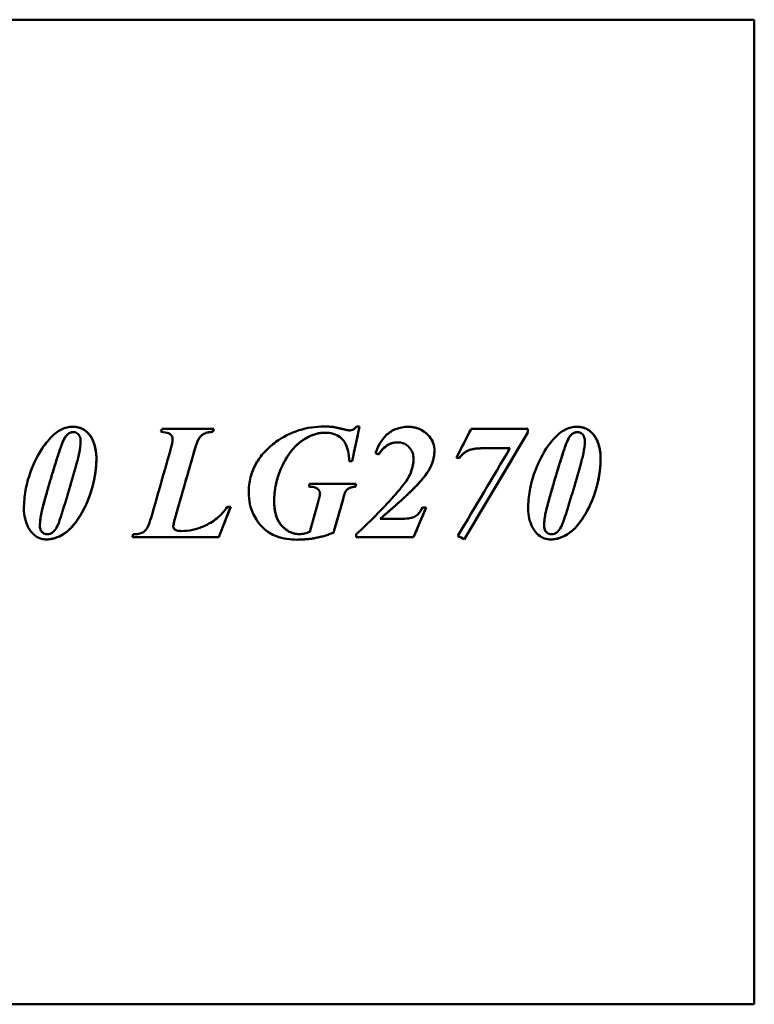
# Model space of a CAD drawing. Header units: millimetres. Extents: x 1558 to 2260, y 926 to 1774.
# Tile 4 of 4: x 2070 to 2260, y 1326 to 1580. Entities that reach past the tile are written whole.
import ezdxf

# ---------------------------------------------------------------- set-up
doc = ezdxf.new("R2010")
doc.units = ezdxf.units.MM
doc.header["$LTSCALE"] = 9.090909
doc.layers.add('Widoczne (ISO)', color=7, linetype='Continuous', lineweight=50)

msp = doc.modelspace()

# ---------------------------------------------------------------- linework, layer by layer
at = {"layer": 'Widoczne (ISO)'}
for p, q in [((2260.34, 1580.3), (2033.41, 1580.3)), ((2260.34, 1580.3), (2260.34, 1325.5)), ((2084.21, 1473.55), (2084.21, 1473.55)), ((2107.08, 1474.38), (2120.53, 1474.38)), ((2120.53, 1474.38), (2120.3, 1473.62)), ((2120.31, 1473.62), (2120.3, 1473.62)), ((2149.31, 1473.42), (2149.31, 1473.42)), ((2151.39, 1474.9), (2151.39, 1474.9)), ((2155.76, 1474.01), (2155.76, 1474.01)), ((2158.23, 1475.02), (2156.31, 1466.03)), ((2157.48, 1475.02), (2158.23, 1475.02)), ((2201.76, 1473.44), (2185.32, 1445.81)), ((2187.08, 1474.38), (2201.77, 1474.38)), ((2201.76, 1474.38), (2201.76, 1473.44)), ((2201.77, 1473.44), (2201.76, 1473.44)), ((2214.62, 1473.55), (2214.62, 1473.55)), ((2168.05, 1470.92), (2168.04, 1470.92)), ((2115.7, 1469.39), (2110.97, 1452.94)), ((2190.4, 1469.39), (2190.39, 1469.39)), ((2197.15, 1469.39), (2190.4, 1469.39)), ((2156.32, 1466.03), (2155.59, 1466.03)), ((2184.09, 1466.94), (2183.31, 1466.94)), ((2145.32, 1460.22), (2157.37, 1460.22)), ((2157.36, 1460.22), (2157.16, 1459.46)), ((2157.17, 1459.46), (2157.16, 1459.46)), ((2153.88, 1455.89), (2151.46, 1447.54)), ((2153.89, 1455.89), (2153.88, 1455.89)), ((2124.9, 1454.22), (2121.81, 1446.38)), ((2124.04, 1454.22), (2124.91, 1454.22)), ((2175.48, 1454.09), (2172.21, 1446.38)), ((2174.53, 1454.09), (2175.49, 1454.09)), ((2163.55, 1451.13), (2163.54, 1451.13)), ((2163.55, 1451.13), (2168.92, 1451.13)), ((2112.03, 1447.98), (2112.02, 1447.98)), ((2151.47, 1447.54), (2151.46, 1447.54)), ((2077.47, 1447.15), (2077.46, 1447.15)), ((2121.82, 1446.38), (2099.47, 1446.38)), ((2142.66, 1447.18), (2142.65, 1447.18)), ((2172.22, 1446.38), (2157.35, 1446.38)), ((2207.88, 1447.15), (2207.87, 1447.15)), ((2260.34, 1325.5), (1896.84, 1325.5))]:
    msp.add_line(p, q, dxfattribs=at)
for centre, major_axis, ratio, start_param, end_param in [((2100.1, 1452.9), (-38.61, -127.4), 0.003486, 1.735229, 1.741237), ((2113.55, 1452.9), (-38.61, -127.4), 0.003486, 1.735229, 1.741237), ((2153.03, 1452.9), (-27.23, -127.4), 0.003639, 1.674794, 1.746062), ((2175.7, 1452.9), (-64.68, -127.4), 0.003026, 1.682776, 1.741717), ((2189.06, 1452.9), (-75.83, -127.4), 0.00281, 1.516747, 1.73439), ((2201.29, 1452.9), (0, -127.4), 0.003806, 1.732717, 1.740181), ((2104.27, 1452.9), (-36.42, -127.4), 0.003518, 1.559921, 1.701599), ((2110.48, 1452.9), (-36.68, -127.4), 0.003514, 1.572137, 1.701604), ((2196.35, 1452.9), (288.78, -127.4), 0.00062, 1.686341, 1.689053), ((2186.86, 1452.9), (-75.8, -127.4), 0.002811, 1.524119, 1.702265), ((2142.84, 1452.9), (-34.75, -127.4), 0.003542, 1.623289, 1.629223), ((2154.89, 1452.9), (-34.75, -127.4), 0.003542, 1.623289, 1.629223), ((2146.33, 1452.9), (-36.18, -127.4), 0.003522, 1.531534, 1.589723), ((2152.54, 1452.9), (-37, -127.4), 0.00351, 1.529757, 1.59531), ((2123.91, 1452.9), (-50.14, -127.4), 0.003295, 1.520867, 1.582478), ((2174.5, 1452.9), (-54.06, -127.4), 0.003225, 1.520938, 1.581472), ((2100.96, 1452.9), (-38.61, -127.4), 0.003486, 1.520626, 1.526558), ((2156.86, 1452.9), (0, 127.4), 0.003806, 4.661162, 4.667095), ((2172.38, 1452.9), (223.73, -127.4), 0.000932, 1.513438, 1.52081)]:
    msp.add_ellipse(centre, major_axis=major_axis, ratio=ratio, start_param=start_param, end_param=end_param, dxfattribs=at)
for points, degree, knots in [([(2073.14, 1463.26), (2074.49, 1467.04), (2076.02, 1469.24), (2077.33, 1470.98), (2077.81, 1471.57), (2079.43, 1473.31), (2080.29, 1473.88), (2081.59, 1474.48), (2082.07, 1474.66), (2083.07, 1474.89), (2083.57, 1474.95), (2084.07, 1474.95)], 3, [0, 0, 0, 0, 1.206287, 1.206287, 1.834222, 1.834222, 3.205484, 3.205484, 3.980415, 3.980415, 4.735666, 4.735666, 4.735666, 4.735666]), ([(2084.21, 1473.55), (2083.91, 1473.55), (2083.61, 1473.51), (2083.11, 1473.32), (2082.91, 1473.19), (2082.49, 1472.79), (2082.15, 1472.42), (2081.48, 1471.14), (2081.09, 1470.06), (2080.82, 1469.28)], 3, [-0.9686798, -0.9686798, -0.9686798, -0.9686798, -0.6721617, -0.6721617, -0.437077, -0.437077, -0.2492322, -0.2492322, 0, 0, 0, 0]), ([(2084.07, 1474.95), (2084.6, 1474.95), (2085.13, 1474.89), (2086.11, 1474.61), (2086.56, 1474.41), (2087.58, 1473.77), (2088.15, 1473.24), (2089.17, 1471.8), (2089.46, 1471), (2090, 1469.16), (2090.18, 1468), (2090.18, 1466.83)], 3, [0, 0, 0, 0, 0.159316, 0.159316, 0.30791, 0.30791, 0.521217, 0.521217, 0.773924, 0.773924, 1.172065, 1.172065, 1.172065, 1.172065]), ([(2084.07, 1474.95), (2086.06, 1474.95), (2088.92, 1472.62), (2090.18, 1468.73), (2090.18, 1466.83)], 2, [0.000546, 0.000546, 0.000546, 1, 2, 3, 3, 3]), ([(2086.09, 1471.31), (2086.09, 1471.53), (2086.07, 1471.75), (2085.99, 1472.15), (2085.93, 1472.34), (2085.7, 1472.79), (2085.53, 1472.98), (2085.21, 1473.26), (2085.03, 1473.37), (2084.63, 1473.52), (2084.42, 1473.55), (2084.21, 1473.55)], 3, [-0.2803697, -0.2803697, -0.2803697, -0.2803697, -0.2343535, -0.2343535, -0.1932718, -0.1932718, -0.1282539, -0.1282539, -0.0642256, -0.0642256, 0, 0, 0, 0]), ([(2109.9, 1471.72), (2109.9, 1471.95), (2109.86, 1472.18), (2109.7, 1472.59), (2109.58, 1472.76), (2109.25, 1473.09), (2109.06, 1473.19), (2108.37, 1473.48), (2107.66, 1473.58), (2106.86, 1473.62)], 3, [0, 0, 0, 0, 0.0699056, 0.0699056, 0.1331113, 0.1331113, 0.2116897, 0.2116897, 0.4115776, 0.4115776, 0.4115776, 0.4115776]), ([(2120.31, 1473.62), (2119.8, 1473.61), (2119.28, 1473.56), (2118.39, 1473.33), (2118.01, 1473.18), (2117.39, 1472.77), (2117.13, 1472.52), (2116.36, 1471.37), (2115.99, 1470.35), (2115.71, 1469.39)], 3, [0, 0, 0, 0, 0.1520893, 0.1520893, 0.2734551, 0.2734551, 0.3746013, 0.3746013, 0.5500304, 0.5500304, 0.5500304, 0.5500304]), ([(2149.31, 1473.42), (2148.57, 1473.42), (2147.84, 1473.32), (2146.39, 1472.95), (2145.69, 1472.67), (2143.93, 1471.78), (2142.45, 1470.82), (2139.42, 1467.35), (2138.35, 1465.12), (2137.3, 1462.62), (2136.89, 1461.35), (2136.31, 1458.59), (2136.17, 1457.14), (2136.17, 1455.66)], 3, [0, 0, 0, 0, 0.223394, 0.223394, 0.448955, 0.448955, 0.816767, 0.816767, 1.2722, 1.2722, 1.718192, 1.718192, 2.206635, 2.206635, 2.206635, 2.206635]), ([(2136.62, 1471.04), (2138.44, 1472.35), (2140.41, 1473.36), (2144.69, 1474.71), (2146.89, 1475.02), (2149.13, 1475.02)], 3, [0, 0, 0, 0, 0.675272, 0.675272, 1.34722, 1.34722, 1.34722, 1.34722]), ([(2149.13, 1475.02), (2149.52, 1475.02), (2149.91, 1475.01), (2150.3, 1474.99), (2150.67, 1474.97), (2151.03, 1474.94), (2151.39, 1474.9)], 3, [0, 0, 0, 0, 0.1171471, 0.1171471, 0.1171471, 0.226617, 0.226617, 0.226617, 0.226617]), ([(2155.59, 1466.03), (2155.55, 1466.9), (2155.45, 1467.81), (2155.1, 1469.37), (2154.87, 1470.07), (2154.31, 1471.07), (2153.93, 1471.67), (2152.69, 1472.65), (2152.08, 1472.94), (2150.74, 1473.34), (2150.03, 1473.42), (2149.31, 1473.42)], 3, [0, 0, 0, 0, 0.2645047, 0.2645047, 0.4830329, 0.4830329, 0.6079425, 0.6079425, 0.7027028, 0.7027028, 0.8015219, 0.8015219, 0.8015219, 0.8015219]), ([(2151.39, 1474.9), (2151.77, 1474.85), (2152.31, 1474.73), (2153.2, 1474.52), (2153.65, 1474.41), (2154.07, 1474.31)], 3, [0, 0, 0, 0, 0.1150465, 0.1150465, 0.2207417, 0.2207417, 0.2207417, 0.2207417]), ([(2154.07, 1474.31), (2154.35, 1474.24), (2154.65, 1474.17), (2155.25, 1474.06), (2155.55, 1474.01), (2155.76, 1474.01)], 3, [0, 0, 0, 0, 0.0861582, 0.0861582, 0.1805319, 0.1805319, 0.1805319, 0.1805319]), ([(2155.76, 1474.01), (2155.98, 1474.01), (2156.19, 1474.05), (2156.39, 1474.13), (2156.59, 1474.21), (2156.78, 1474.33), (2156.95, 1474.47), (2157.14, 1474.63), (2157.32, 1474.82), (2157.48, 1475.02)], 3, [0, 0, 0, 0, 0.0648955, 0.0648955, 0.0648955, 0.1306383, 0.1306383, 0.1306383, 0.2073353, 0.2073353, 0.2073353, 0.2073353]), ([(2162.36, 1468.11), (2162.66, 1468.97), (2163.02, 1469.82), (2163.93, 1471.39), (2164.47, 1472.14), (2165.14, 1472.75)], 3, [0, 0, 0, 0, 0.2745059, 0.2745059, 0.5488117, 0.5488117, 0.5488117, 0.5488117]), ([(2165.14, 1472.75), (2165.87, 1473.43), (2166.69, 1473.98), (2167.62, 1474.36), (2168.61, 1474.76), (2169.65, 1474.95), (2170.72, 1474.95)], 3, [0, 0, 0, 0, 0.3000809, 0.3000809, 0.3000809, 0.6223655, 0.6223655, 0.6223655, 0.6223655]), ([(2170.72, 1474.95), (2171.35, 1474.95), (2171.98, 1474.89), (2173.15, 1474.61), (2173.69, 1474.42), (2175.11, 1473.67), (2175.8, 1473.03), (2176.72, 1471.92), (2177.06, 1471.36), (2177.51, 1470.13), (2177.61, 1469.51), (2177.61, 1468.86)], 3, [0, 0, 0, 0, 0.188472, 0.188472, 0.362257, 0.362257, 0.670536, 0.670536, 0.931034, 0.931034, 1.185909, 1.185909, 1.185909, 1.185909]), ([(2170.72, 1474.95), (2173.7, 1474.95), (2177.61, 1471.27), (2177.61, 1468.86)], 2, [0.000577, 0.000577, 0.000577, 1, 2, 2, 2]), ([(2203.56, 1463.26), (2204.9, 1467.04), (2206.43, 1469.24), (2207.74, 1470.98), (2208.23, 1471.57), (2209.84, 1473.31), (2210.7, 1473.88), (2212, 1474.48), (2212.49, 1474.66), (2213.48, 1474.89), (2213.98, 1474.95), (2214.49, 1474.95)], 3, [0, 0, 0, 0, 1.206287, 1.206287, 1.834222, 1.834222, 3.205484, 3.205484, 3.980415, 3.980415, 4.735666, 4.735666, 4.735666, 4.735666]), ([(2214.62, 1473.55), (2214.32, 1473.55), (2214.03, 1473.51), (2213.52, 1473.32), (2213.32, 1473.19), (2212.91, 1472.79), (2212.56, 1472.42), (2211.9, 1471.14), (2211.51, 1470.06), (2211.24, 1469.28)], 3, [-0.9686798, -0.9686798, -0.9686798, -0.9686798, -0.6721617, -0.6721617, -0.437077, -0.437077, -0.2492322, -0.2492322, 0, 0, 0, 0]), ([(2214.49, 1474.95), (2215.02, 1474.95), (2215.54, 1474.89), (2216.53, 1474.61), (2216.98, 1474.41), (2217.99, 1473.77), (2218.56, 1473.24), (2219.58, 1471.8), (2219.88, 1471), (2220.42, 1469.16), (2220.6, 1468), (2220.6, 1466.83)], 3, [0, 0, 0, 0, 0.159316, 0.159316, 0.30791, 0.30791, 0.521217, 0.521217, 0.773924, 0.773924, 1.172065, 1.172065, 1.172065, 1.172065]), ([(2214.49, 1474.95), (2216.47, 1474.95), (2219.33, 1472.62), (2220.59, 1468.73), (2220.59, 1466.83)], 2, [0.001021, 0.001021, 0.001021, 1, 2, 3, 3, 3]), ([(2216.5, 1471.31), (2216.5, 1471.53), (2216.48, 1471.75), (2216.4, 1472.15), (2216.34, 1472.34), (2216.12, 1472.79), (2215.95, 1472.98), (2215.63, 1473.26), (2215.45, 1473.37), (2215.05, 1473.52), (2214.84, 1473.55), (2214.62, 1473.55)], 3, [-0.2803697, -0.2803697, -0.2803697, -0.2803697, -0.2343535, -0.2343535, -0.1932718, -0.1932718, -0.1282539, -0.1282539, -0.0642256, -0.0642256, 0, 0, 0, 0]), ([(2084.94, 1465), (2085.23, 1466.01), (2085.5, 1467.07), (2085.91, 1469.12), (2086.09, 1470.28), (2086.09, 1471.31)], 3, [-0.6308919, -0.6308919, -0.6308919, -0.6308919, -0.3134429, -0.3134429, 0, 0, 0, 0]), ([(2109.47, 1469.39), (2109.57, 1469.76), (2109.68, 1470.16), (2109.83, 1470.91), (2109.9, 1471.34), (2109.9, 1471.72)], 3, [0, 0, 0, 0, 0.1177815, 0.1177815, 0.2331854, 0.2331854, 0.2331854, 0.2331854]), ([(2129.58, 1457.95), (2129.58, 1459.28), (2129.72, 1460.59), (2130.36, 1463.1), (2130.82, 1464.26), (2132.03, 1466.45), (2132.77, 1467.45), (2134.52, 1469.36), (2135.54, 1470.25), (2136.62, 1471.04)], 3, [0, 0, 0, 0, 0.398937, 0.398937, 0.77694, 0.77694, 1.153313, 1.153313, 1.557084, 1.557084, 1.557084, 1.557084]), ([(2168.05, 1470.92), (2167.4, 1470.92), (2166.78, 1470.8), (2166.19, 1470.56), (2165.58, 1470.3), (2165.03, 1469.93), (2164.55, 1469.49), (2164, 1468.99), (2163.54, 1468.39), (2163.13, 1467.77)], 3, [0, 0, 0, 0, 0.193738, 0.193738, 0.193738, 0.3919075, 0.3919075, 0.3919075, 0.6156176, 0.6156176, 0.6156176, 0.6156176]), ([(2172.19, 1466.69), (2172.19, 1467.19), (2172.13, 1467.68), (2171.84, 1468.59), (2171.63, 1469), (2171.06, 1469.72), (2170.67, 1470.09), (2169.88, 1470.56), (2169.55, 1470.69), (2168.82, 1470.88), (2168.44, 1470.92), (2168.05, 1470.92)], 3, [0, 0, 0, 0, 0.1496144, 0.1496144, 0.290064, 0.290064, 0.4271362, 0.4271362, 0.5174206, 0.5174206, 0.6127061, 0.6127061, 0.6127061, 0.6127061]), ([(2215.36, 1465), (2215.65, 1466.01), (2215.92, 1467.07), (2216.33, 1469.12), (2216.5, 1470.28), (2216.5, 1471.31)], 3, [-0.6308919, -0.6308919, -0.6308919, -0.6308919, -0.3134429, -0.3134429, 0, 0, 0, 0]), ([(2080.82, 1469.28), (2080.24, 1467.57), (2079.69, 1465.82), (2078.62, 1462.33), (2078.1, 1460.56), (2077.6, 1458.8)], 3, [-1.102224, -1.102224, -1.102224, -1.102224, -0.551236, -0.551236, 0, 0, 0, 0]), ([(2177.61, 1468.86), (2177.61, 1467.71), (2177.41, 1466.6), (2176.66, 1464.53), (2176.2, 1463.72), (2174.77, 1461.69), (2173.73, 1460.5), (2172.74, 1459.46)], 3, [0, 0, 0, 0, 0.347374, 0.347374, 0.663119, 0.663119, 1.092834, 1.092834, 1.092834, 1.092834]), ([(2190.4, 1469.39), (2189.25, 1469.39), (2188.05, 1469.32), (2186.7, 1468.97), (2186.13, 1468.78), (2184.94, 1467.92), (2184.49, 1467.45), (2184.09, 1466.94)], 3, [0, 0, 0, 0, 0.3443972, 0.3443972, 0.4878331, 0.4878331, 0.6022655, 0.6022655, 0.6022655, 0.6022655]), ([(2211.24, 1469.28), (2210.66, 1467.57), (2210.1, 1465.82), (2209.04, 1462.33), (2208.52, 1460.56), (2208.02, 1458.8)], 3, [-1.102224, -1.102224, -1.102224, -1.102224, -0.551236, -0.551236, 0, 0, 0, 0]), ([(2090.18, 1466.83), (2090.18, 1463.1), (2089.35, 1459.83), (2088.23, 1456.45), (2087.55, 1454.68), (2085.61, 1451.28), (2084.66, 1449.92), (2083.55, 1448.73)], 3, [0, 0, 0, 0, 1.125967, 1.125967, 1.849798, 1.849798, 2.365882, 2.365882, 2.365882, 2.365882]), ([(2167.14, 1457.01), (2168.12, 1458.11), (2169.19, 1459.37), (2170.44, 1461.11), (2170.86, 1461.75), (2171.2, 1462.43), (2171.41, 1462.84), (2171.99, 1464.5), (2172.19, 1465.58), (2172.19, 1466.69)], 3, [0, 0, 0, 0, 0.4403733, 0.4403733, 0.6443404, 0.6443404, 0.6694508, 0.6694508, 0.7124397, 0.7124397, 0.7124397, 0.7124397]), ([(2220.6, 1466.83), (2220.6, 1463.1), (2219.76, 1459.83), (2218.65, 1456.45), (2217.97, 1454.68), (2216.02, 1451.28), (2215.08, 1449.92), (2213.97, 1448.73)], 3, [0, 0, 0, 0, 1.125967, 1.125967, 1.849798, 1.849798, 2.365882, 2.365882, 2.365882, 2.365882]), ([(2071.43, 1453.74), (2071.43, 1455.34), (2071.57, 1456.92), (2071.85, 1458.49), (2072.14, 1460.11), (2072.58, 1461.71), (2073.14, 1463.26)], 3, [0, 0, 0, 0, 0.4782182, 0.4782182, 0.4782182, 0.9750726, 0.9750726, 0.9750726, 0.9750726]), ([(2080.67, 1450.75), (2081.43, 1453.06), (2082.15, 1455.44), (2083.57, 1460.22), (2084.27, 1462.61), (2084.94, 1465)], 3, [-1.498662, -1.498662, -1.498662, -1.498662, -0.74815, -0.74815, 0, 0, 0, 0]), ([(2201.84, 1453.74), (2201.84, 1455.34), (2201.99, 1456.92), (2202.27, 1458.49), (2202.56, 1460.11), (2203, 1461.71), (2203.56, 1463.26)], 3, [0, 0, 0, 0, 0.4782182, 0.4782182, 0.4782182, 0.9750726, 0.9750726, 0.9750726, 0.9750726]), ([(2211.08, 1450.75), (2211.84, 1453.06), (2212.57, 1455.44), (2213.99, 1460.22), (2214.68, 1462.61), (2215.36, 1465)], 3, [-1.498662, -1.498662, -1.498662, -1.498662, -0.74815, -0.74815, 0, 0, 0, 0]), ([(2077.6, 1458.8), (2077.27, 1457.64), (2076.94, 1456.48), (2076.31, 1454.17), (2076.07, 1453.24), (2075.96, 1452.69)], 3, [-0.3282703, -0.3282703, -0.3282703, -0.3282703, -0.1672673, -0.1672673, 0, 0, 0, 0]), ([(2142.14, 1445.74), (2140.31, 1445.74), (2138.45, 1445.97), (2135.46, 1447.11), (2134.35, 1447.79), (2132.2, 1449.83), (2131.36, 1451.14), (2130.41, 1453.1), (2130.09, 1454.02), (2129.67, 1455.95), (2129.58, 1456.95), (2129.58, 1457.95)], 3, [0, 0, 0, 0, 0.547818, 0.547818, 0.95851, 0.95851, 1.440856, 1.440856, 1.824759, 1.824759, 2.223534, 2.223534, 2.223534, 2.223534]), ([(2148.02, 1457.63), (2148.02, 1457.81), (2147.99, 1457.98), (2147.88, 1458.31), (2147.8, 1458.47), (2147.56, 1458.77), (2147.41, 1458.9), (2147.06, 1459.16), (2146.76, 1459.26), (2146.04, 1459.43), (2145.55, 1459.46), (2145.11, 1459.46)], 3, [0, 0, 0, 0, 0.0530835, 0.0530835, 0.105462, 0.105462, 0.1684575, 0.1684575, 0.3035283, 0.3035283, 0.5063119, 0.5063119, 0.5063119, 0.5063119]), ([(2147.47, 1455.18), (2147.59, 1455.61), (2147.73, 1456.09), (2147.93, 1456.95), (2148.02, 1457.37), (2148.02, 1457.63)], 3, [0, 0, 0, 0, 0.1343148, 0.1343148, 0.2664502, 0.2664502, 0.2664502, 0.2664502]), ([(2154.54, 1458), (2154.43, 1457.8), (2154.31, 1457.39), (2154.09, 1456.62), (2153.99, 1456.25), (2153.89, 1455.89)], 3, [0, 0, 0, 0, 0.0675122, 0.0675122, 0.1231897, 0.1231897, 0.1231897, 0.1231897]), ([(2157.17, 1459.46), (2156.64, 1459.43), (2156.12, 1459.34), (2155.49, 1459.05), (2155.26, 1458.92), (2154.82, 1458.48), (2154.66, 1458.25), (2154.54, 1458)], 3, [0, 0, 0, 0, 0.1581435, 0.1581435, 0.2332859, 0.2332859, 0.2974987, 0.2974987, 0.2974987, 0.2974987]), ([(2172.74, 1459.46), (2171.76, 1458.42), (2170.2, 1456.96), (2166.67, 1453.82), (2165.1, 1452.46), (2163.55, 1451.13)], 3, [0, 0, 0, 0, 0.4293689, 0.4293689, 0.7481984, 0.7481984, 0.7481984, 0.7481984]), ([(2208.02, 1458.8), (2207.69, 1457.64), (2207.36, 1456.48), (2206.73, 1454.17), (2206.49, 1453.24), (2206.37, 1452.69)], 3, [-0.3282703, -0.3282703, -0.3282703, -0.3282703, -0.1672673, -0.1672673, 0, 0, 0, 0]), ([(2136.17, 1455.66), (2136.17, 1454.81), (2136.23, 1453.94), (2136.53, 1452.38), (2136.74, 1451.66), (2137.55, 1449.93), (2138.16, 1449.26), (2139.26, 1448.26), (2139.87, 1447.85), (2141.24, 1447.3), (2141.94, 1447.18), (2142.66, 1447.18)], 3, [0, 0, 0, 0, 0.256021, 0.256021, 0.478478, 0.478478, 0.829696, 0.829696, 1.182622, 1.182622, 1.52659, 1.52659, 1.52659, 1.52659]), ([(2157.35, 1447.13), (2159.05, 1448.7), (2160.73, 1450.31), (2163.99, 1453.58), (2165.61, 1455.29), (2167.14, 1457.01)], 3, [0, 0, 0, 0, 0.693673, 0.693673, 1.386484, 1.386484, 1.386484, 1.386484]), ([(2077.26, 1445.8), (2076.84, 1445.8), (2076.42, 1445.85), (2075.61, 1446.06), (2075.23, 1446.22), (2074.45, 1446.65), (2073.85, 1447.06), (2072.99, 1448.16), (2072.76, 1448.51), (2072.22, 1449.55), (2071.92, 1450.34), (2071.52, 1452.03), (2071.43, 1452.88), (2071.43, 1453.74)], 3, [0, 0, 0, 0, 0.1265975, 0.1265975, 0.2512726, 0.2512726, 0.3928184, 0.3928184, 0.453632, 0.453632, 0.5619321, 0.5619321, 0.6674332, 0.6674332, 0.6674332, 0.6674332]), ([(2075.96, 1452.69), (2075.84, 1452.14), (2075.75, 1451.58), (2075.61, 1450.46), (2075.57, 1449.89), (2075.57, 1449.33)], 3, [-0.336969, -0.336969, -0.336969, -0.336969, -0.1682489, -0.1682489, 0, 0, 0, 0]), ([(2110.98, 1452.94), (2110.78, 1452.26), (2110.57, 1451.52), (2110.25, 1450.25), (2110.06, 1449.47), (2110.06, 1449.12)], 3, [0, 0, 0, 0, 0.2143431, 0.2143431, 0.4060141, 0.4060141, 0.4060141, 0.4060141]), ([(2112.03, 1447.98), (2113.05, 1447.98), (2114.06, 1448.08), (2116.06, 1448.5), (2117.04, 1448.82), (2119.19, 1449.76), (2120.29, 1450.41), (2122.36, 1452.11), (2123.26, 1453.12), (2124.04, 1454.22)], 3, [0, 0, 0, 0, 0.305787, 0.305787, 0.614622, 0.614622, 1.008861, 1.008861, 1.41246, 1.41246, 1.41246, 1.41246]), ([(2168.92, 1451.13), (2169.56, 1451.13), (2170.24, 1451.16), (2171.37, 1451.31), (2171.88, 1451.41), (2172.53, 1451.68), (2172.88, 1451.86), (2173.79, 1452.79), (2174.21, 1453.46), (2174.53, 1454.09)], 3, [0, 0, 0, 0, 0.1893151, 0.1893151, 0.342983, 0.342983, 0.4269303, 0.4269303, 0.5273186, 0.5273186, 0.5273186, 0.5273186]), ([(2207.68, 1445.8), (2207.25, 1445.8), (2206.84, 1445.85), (2206.03, 1446.06), (2205.64, 1446.22), (2204.87, 1446.65), (2204.26, 1447.06), (2203.4, 1448.16), (2203.18, 1448.51), (2202.63, 1449.55), (2202.33, 1450.34), (2201.93, 1452.03), (2201.84, 1452.88), (2201.84, 1453.74)], 3, [0, 0, 0, 0, 0.1265975, 0.1265975, 0.2512726, 0.2512726, 0.3928184, 0.3928184, 0.453632, 0.453632, 0.5619321, 0.5619321, 0.6674332, 0.6674332, 0.6674332, 0.6674332]), ([(2206.37, 1452.69), (2206.26, 1452.14), (2206.16, 1451.58), (2206.03, 1450.46), (2205.98, 1449.89), (2205.98, 1449.33)], 3, [-0.336969, -0.336969, -0.336969, -0.336969, -0.1682489, -0.1682489, 0, 0, 0, 0]), ([(2078.86, 1447.61), (2079.32, 1448), (2079.68, 1448.51), (2080.25, 1449.58), (2080.48, 1450.17), (2080.67, 1450.75)], 3, [-0.3620293, -0.3620293, -0.3620293, -0.3620293, -0.1822881, -0.1822881, 0, 0, 0, 0]), ([(2099.7, 1447.13), (2100.47, 1447.13), (2101.24, 1447.22), (2102.34, 1447.66), (2102.6, 1447.88), (2102.97, 1448.24), (2103.17, 1448.54), (2103.75, 1449.58), (2104.08, 1450.56), (2104.32, 1451.39)], 3, [0, 0, 0, 0, 0.230956, 0.230956, 0.399554, 0.399554, 0.706267, 0.706267, 1.506262, 1.506262, 1.506262, 1.506262]), ([(2209.28, 1447.61), (2209.74, 1448), (2210.1, 1448.51), (2210.67, 1449.58), (2210.9, 1450.17), (2211.08, 1450.75)], 3, [-0.3620293, -0.3620293, -0.3620293, -0.3620293, -0.1822881, -0.1822881, 0, 0, 0, 0]), ([(2075.57, 1449.33), (2075.57, 1449.11), (2075.59, 1448.89), (2075.68, 1448.49), (2075.74, 1448.3), (2075.98, 1447.85), (2076.17, 1447.67), (2076.48, 1447.42), (2076.65, 1447.32), (2077.05, 1447.18), (2077.25, 1447.15), (2077.47, 1447.15)], 3, [-0.2572775, -0.2572775, -0.2572775, -0.2572775, -0.2177597, -0.2177597, -0.1822844, -0.1822844, -0.1250937, -0.1250937, -0.0632553, -0.0632553, 0, 0, 0, 0]), ([(2083.55, 1448.73), (2082.95, 1448.1), (2082.27, 1447.56), (2080.98, 1446.78), (2080.27, 1446.4), (2078.72, 1445.92), (2078, 1445.8), (2077.26, 1445.8)], 3, [0, 0, 0, 0, 0.261529, 0.261529, 0.4511727, 0.4511727, 0.6106229, 0.6106229, 0.6106229, 0.6106229]), ([(2083.54, 1448.73), (2082.38, 1447.5), (2078.99, 1445.81), (2077.26, 1445.8)], 2, [0, 0, 0, 1, 1.997515, 1.997515, 1.997515]), ([(2077.47, 1447.15), (2077.73, 1447.15), (2077.99, 1447.19), (2078.24, 1447.27), (2078.47, 1447.34), (2078.68, 1447.46), (2078.86, 1447.61)], 3, [0, 0, 0, 0, 0.078528, 0.078528, 0.078528, 0.1509624, 0.1509624, 0.1509624, 0.1509624]), ([(2110.06, 1449.12), (2110.06, 1449.06), (2110.07, 1449), (2110.1, 1448.88), (2110.13, 1448.82), (2110.23, 1448.63), (2110.34, 1448.51), (2110.58, 1448.29), (2110.74, 1448.2), (2111.29, 1448.01), (2111.66, 1447.98), (2112.03, 1447.98)], 3, [0, 0, 0, 0, 0.0187, 0.0187, 0.038119, 0.038119, 0.082929, 0.082929, 0.1375069, 0.1375069, 0.2115989, 0.2115989, 0.2115989, 0.2115989]), ([(2151.47, 1447.54), (2150, 1446.95), (2148.49, 1446.49), (2146.93, 1446.19), (2145.35, 1445.88), (2143.75, 1445.74), (2142.14, 1445.74)], 3, [0, 0, 0, 0, 0.4756558, 0.4756558, 0.4756558, 0.9596261, 0.9596261, 0.9596261, 0.9596261]), ([(2142.66, 1447.18), (2143.12, 1447.18), (2143.59, 1447.25), (2144.48, 1447.46), (2144.93, 1447.61), (2145.36, 1447.77)], 3, [0, 0, 0, 0, 0.137194, 0.137194, 0.2752234, 0.2752234, 0.2752234, 0.2752234]), ([(2205.98, 1449.33), (2205.98, 1449.11), (2206, 1448.89), (2206.09, 1448.49), (2206.16, 1448.3), (2206.4, 1447.85), (2206.58, 1447.67), (2206.89, 1447.42), (2207.07, 1447.32), (2207.46, 1447.18), (2207.67, 1447.15), (2207.88, 1447.15)], 3, [-0.2572775, -0.2572775, -0.2572775, -0.2572775, -0.2177597, -0.2177597, -0.1822844, -0.1822844, -0.1250937, -0.1250937, -0.0632553, -0.0632553, 0, 0, 0, 0]), ([(2213.97, 1448.73), (2213.37, 1448.1), (2212.69, 1447.56), (2211.4, 1446.78), (2210.68, 1446.4), (2209.14, 1445.92), (2208.41, 1445.8), (2207.68, 1445.8)], 3, [0, 0, 0, 0, 0.261529, 0.261529, 0.4511727, 0.4511727, 0.6106229, 0.6106229, 0.6106229, 0.6106229]), ([(2213.96, 1448.73), (2212.79, 1447.5), (2209.41, 1445.81), (2207.68, 1445.8)], 2, [0, 0, 0, 1, 1.996972, 1.996972, 1.996972]), ([(2207.88, 1447.15), (2208.14, 1447.15), (2208.41, 1447.19), (2208.65, 1447.27), (2208.88, 1447.34), (2209.09, 1447.46), (2209.28, 1447.61)], 3, [0, 0, 0, 0, 0.078528, 0.078528, 0.078528, 0.1509624, 0.1509624, 0.1509624, 0.1509624])]:
    msp.add_open_spline(points, degree=degree, knots=knots, dxfattribs=at)
for points in [[(2084.21, 1473.55), (2083.59, 1473.55), (2082.67, 1473.07), (2081.62, 1471.63), (2080.82, 1469.28)], [(2120.3, 1473.62), (2118.36, 1473.58), (2116.44, 1471.93), (2115.7, 1469.39)], [(2149.31, 1473.42), (2146.31, 1473.42), (2140.36, 1469.23), (2136.16, 1460.49), (2136.16, 1455.66)], [(2149.13, 1475.02), (2150.34, 1475.02), (2151.39, 1474.9)], [(2151.39, 1474.9), (2152.15, 1474.79), (2154.07, 1474.31)], [(2154.07, 1474.31), (2155.3, 1474.01), (2155.76, 1474.01)], [(2214.62, 1473.55), (2214, 1473.55), (2213.09, 1473.07), (2212.03, 1471.63), (2211.23, 1469.28)], [(2168.04, 1470.92), (2165.16, 1470.92), (2163.13, 1467.77)], [(2080.82, 1469.28), (2079.36, 1465), (2077.59, 1458.8)], [(2177.61, 1468.86), (2177.61, 1466.74), (2175.71, 1462.6), (2172.73, 1459.46)], [(2190.39, 1469.39), (2187.67, 1469.39), (2185.13, 1468.29), (2184.08, 1466.94)], [(2211.23, 1469.28), (2209.77, 1465), (2208.01, 1458.8)], [(2090.18, 1466.83), (2090.18, 1463.56), (2088.46, 1456.58), (2085.39, 1450.72), (2083.54, 1448.73)], [(2220.59, 1466.83), (2220.59, 1463.56), (2218.87, 1456.58), (2215.81, 1450.72), (2213.96, 1448.73)], [(2077.59, 1458.8), (2076.22, 1454.02), (2075.95, 1452.69)], [(2154.52, 1458), (2154.32, 1457.59), (2153.88, 1455.89)], [(2157.16, 1459.46), (2156.08, 1459.39), (2154.87, 1458.68), (2154.52, 1458)], [(2172.73, 1459.46), (2170.47, 1457.06), (2163.54, 1451.13)], [(2208.01, 1458.8), (2206.64, 1454.02), (2206.36, 1452.69)], [(2136.16, 1455.66), (2136.16, 1451.55), (2140.04, 1447.18), (2142.65, 1447.18)], [(2075.95, 1452.69), (2075.56, 1450.77), (2075.56, 1449.33)], [(2110.97, 1452.94), (2110.05, 1449.79), (2110.05, 1449.12)], [(2206.36, 1452.69), (2205.97, 1450.77), (2205.97, 1449.33)], [(2075.56, 1449.33), (2075.56, 1448.32), (2076.66, 1447.15), (2077.46, 1447.15)], [(2110.05, 1449.12), (2110.05, 1448.71), (2110.99, 1447.98), (2112.02, 1447.98)], [(2151.46, 1447.54), (2147.03, 1445.74), (2142.14, 1445.74)], [(2205.97, 1449.33), (2205.97, 1448.32), (2207.07, 1447.15), (2207.87, 1447.15)]]:
    msp.add_open_spline(points, degree=2, dxfattribs=at)

doc.saveas('drawing.dxf')
